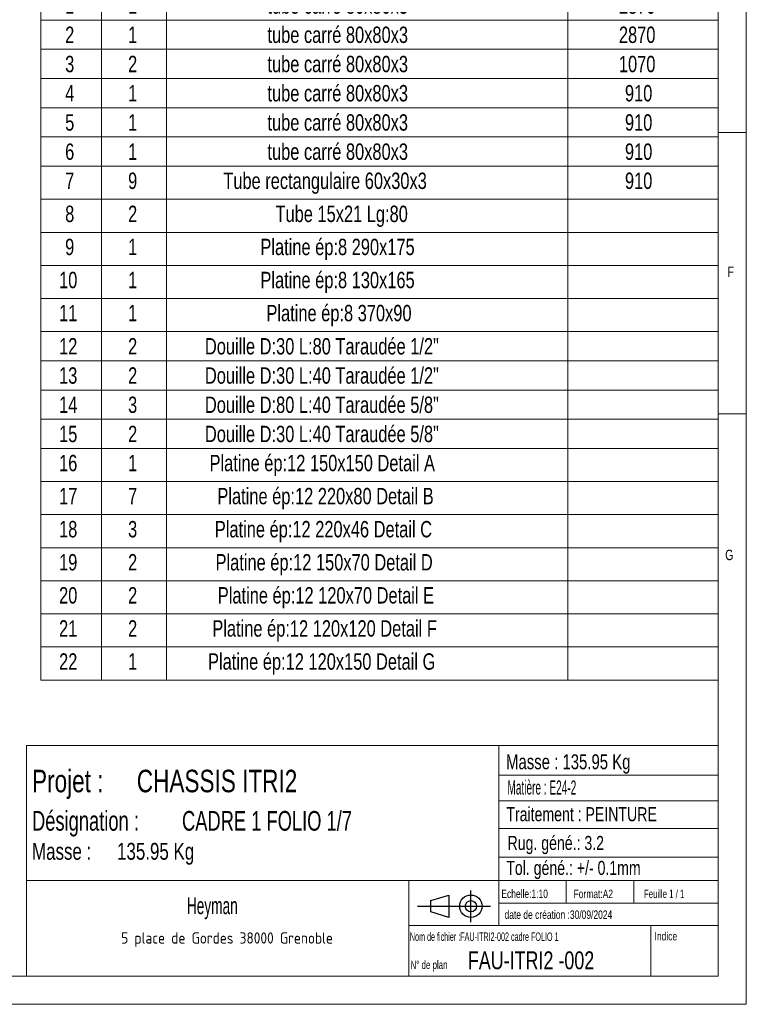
# Model space of a CAD drawing. Header units: millimetres. Extents: x 5 to 589, y 5 to 415.
# Tile 13 of 18: x 460 to 589, y 5 to 180. Entities that reach past the tile are written whole.
import ezdxf

# ---------------------------------------------------------------- set-up
doc = ezdxf.new("R2010")
doc.units = ezdxf.units.MM
doc.layers.add('NOTES', color=6, linetype='Continuous')
doc.styles.add('SLDTEXTSTYLE0', font='TXT', dxfattribs={"width": 0.75})
doc.styles.add('SLDTEXTSTYLE1', font='TXT', dxfattribs={"width": 0.617423})
doc.styles.add('SLDTEXTSTYLE2', font='TXT', dxfattribs={"width": 0.7})
doc.styles.add('SLDTEXTSTYLE3', font='TXT', dxfattribs={"width": 0.535475})
doc.styles.add('SLDTEXTSTYLE4', font='ISOCP3', dxfattribs={"width": 0.96})
doc.styles.add('SLDTEXTSTYLE5', font='TXT', dxfattribs={"width": 0.605})
doc.styles.add('SLDTEXTSTYLE6', font='TXT', dxfattribs={"width": 0.692308})
doc.styles.add('SLDTEXTSTYLE7', font='TXT', dxfattribs={"width": 0.695728})

# ---------------------------------------------------------------- blocks, each defined once
blk = doc.blocks.new('Bloc12')
for p, q in [((9.48, 0), (9.48, 5.6)), ((2.32, 3.8), (5.55, 4.8)), ((2.32, 1.8), (2.32, 3.8)), ((5.55, 4.8), (5.55, 0.8)), ((0, 2.8), (12.98, 2.8)), ((5.55, 0.8), (2.32, 1.8))]:
    blk.add_line(p, q)
for radius in [2, 1]:
    blk.add_circle((9.48, 2.8), radius)
blk = doc.blocks.new('SW_NOTE_1')
at = {"layer": 'NOTES', "color": 0, "char_height": 4, "attachment_point": 1, "style": 'SLDTEXTSTYLE0'}
for s, insert in [('Projet :', (0, 5.16)), ('CHASSIS ITRI2', (18.63, 5.16))]:
    blk.add_mtext(s, dxfattribs=dict(at, insert=insert))
blk = doc.blocks.new('SW_NOTE_2')
at = {"layer": 'NOTES', "color": 0, "insert": (20.94, 2.58), "char_height": 2, "attachment_point": 2, "style": 'SLDTEXTSTYLE4'}
blk.add_mtext('5 place de Gordes 38000 Grenoble', dxfattribs=at)
blk = doc.blocks.new('SW_NOTE_3')
at = {"layer": 'NOTES', "color": 0, "char_height": 3.5, "attachment_point": 1, "style": 'SLDTEXTSTYLE7'}
for s, insert in [('Désignation :', (0, 4.51)), ('CADRE 1 FOLIO 1/7', (26.67, 4.51))]:
    blk.add_mtext(s, dxfattribs=dict(at, insert=insert))
blk = doc.blocks.new('SW_NOTE_4')
at = {"layer": 'NOTES', "color": 0, "char_height": 3, "attachment_point": 1, "style": 'SLDTEXTSTYLE0'}
for s, insert in [('Masse :', (0, 3.87)), ('135.95 Kg', (15.12, 3.87))]:
    blk.add_mtext(s, dxfattribs=dict(at, insert=insert))
blk = doc.blocks.new('SW_TABLEANNOTATION_0')
at = {"color": 0, "linetype": 'Continuous', "lineweight": 18}
for p, q in [((0, 0), (0, -128.41)), ((120.44, 0), (0, 0)), ((10.81, 0), (10.81, -5.88)), ((22.37, 0), (22.37, -5.88)), ((93.73, 0), (93.73, -5.88)), ((120.44, -128.41), (120.44, 0)), ((0, -5.88), (120.44, -5.88)), ((10.81, -5.88), (10.81, -128.41)), ((22.37, -5.88), (22.37, -128.41)), ((93.73, -5.88), (93.73, -128.41)), ((0, -11.08), (120.44, -11.08)), ((0, -16.27), (120.44, -16.27)), ((0, -21.47), (120.44, -21.47)), ((0, -26.66), (120.44, -26.66)), ((0, -31.86), (120.44, -31.86)), ((0, -37.06), (120.44, -37.06)), ((0, -42.94), (120.44, -42.94)), ((0, -48.82), (120.44, -48.82)), ((0, -54.7), (120.44, -54.7)), ((0, -60.58), (120.44, -60.58)), ((0, -66.46), (120.44, -66.46)), ((0, -71.66), (120.44, -71.66)), ((0, -76.85), (120.44, -76.85)), ((0, -82.05), (120.44, -82.05)), ((0, -87.24), (120.44, -87.24)), ((0, -93.12), (120.44, -93.12)), ((0, -99), (120.44, -99)), ((0, -104.89), (120.44, -104.89)), ((0, -110.77), (120.44, -110.77)), ((0, -116.65), (120.44, -116.65)), ((0, -122.53), (120.44, -122.53)), ((0, -128.41), (120.44, -128.41))]:
    blk.add_line(p, q, dxfattribs=at)
at = {"color": 0, "linetype": 'Continuous', "lineweight": 18, "attachment_point": 1, "style": 'SLDTEXTSTYLE0'}
for s, insert, char_height in [('No.', (1.63, -1.13), 2.91), ('QTE', (13.03, -1.13), 2.91), ('DESCRIPTION', (45.87, -1.13), 2.9104), ('Longueur', (98.23, -1.13), 2.91), ('tube carré 80x80x3', (40.3, -7.03), 2.9104), ('2870', (102.79, -7.03), 2.91), ('1', (4.33, -7.03), 2.91), ('1', (15.52, -7.03), 2.91), ('2', (4.33, -12.23), 2.91), ('1', (15.52, -12.23), 2.91), ('tube carré 80x80x3', (40.3, -12.23), 2.9104), ('2870', (102.79, -12.23), 2.91), ('3', (4.33, -17.43), 2.91), ('2', (15.52, -17.43), 2.91), ('tube carré 80x80x3', (40.3, -17.43), 2.9104), ('1070', (102.79, -17.43), 2.91), ('4', (4.33, -22.62), 2.91), ('1', (15.52, -22.62), 2.91), ('tube carré 80x80x3', (40.3, -22.62), 2.9104), ('910', (103.86, -22.62), 2.91), ('5', (4.33, -27.82), 2.91), ('1', (15.52, -27.82), 2.91), ('tube carré 80x80x3', (40.3, -27.82), 2.9104), ('910', (103.86, -27.82), 2.91), ('6', (4.33, -33.01), 2.91), ('1', (15.52, -33.01), 2.91), ('tube carré 80x80x3', (40.3, -33.01), 2.9104), ('910', (103.86, -33.01), 2.91), ('7', (4.33, -38.19), 2.91), ('9', (15.52, -38.19), 2.91), ('Tube rectangulaire 60x30x3', (32.45, -38.19), 2.9104), ('910', (103.86, -38.19), 2.91), ('8', (4.33, -44.07), 2.91), ('2', (15.52, -44.07), 2.91), ('Tube 15x21 Lg:80', (41.73, -44.07), 2.9104), ('9', (4.33, -49.95), 2.91), ('1', (15.52, -49.95), 2.91), ('Platine ép:8 290x175', (39.05, -49.95), 2.9104), ('10', (3.25, -55.83), 2.91), ('1', (15.52, -55.83), 2.91), ('Platine ép:8 130x165', (39.05, -55.83), 2.9104), ('Platine ép:8 370x90', (40.12, -61.71), 2.9104), ('11', (3.25, -61.71), 2.91), ('1', (15.52, -61.71), 2.91), ('12', (3.25, -67.61), 2.91), ('2', (15.52, -67.61), 2.91), ('Douille D:30 L:80 Taraudée 1/2"', (29.18, -67.61), 2.9104), ('13', (3.25, -72.81), 2.91), ('2', (15.52, -72.81), 2.91), ('Douille D:30 L:40 Taraudée 1/2"', (29.18, -72.81), 2.9104), ('14', (3.25, -78.01), 2.91), ('3', (15.52, -78.01), 2.91), ('Douille D:80 L:40 Taraudée 5/8"', (29.18, -78.01), 2.9104), ('15', (3.25, -83.2), 2.91), ('2', (15.52, -83.2), 2.91), ('Douille D:30 L:40 Taraudée 5/8"', (29.18, -83.2), 2.9104), ('16', (3.25, -88.37), 2.91), ('1', (15.52, -88.37), 2.91), ('Platine ép:12 150x150 Detail A', (30, -88.37), 2.9104), ('17', (3.25, -94.25), 2.91), ('7', (15.52, -94.25), 2.91), ('Platine ép:12 220x80 Detail B', (31.4, -94.25), 2.9104), ('Platine ép:12 220x46 Detail C', (30.94, -100.13), 2.9104), ('18', (3.25, -100.13), 2.91), ('3', (15.52, -100.13), 2.91), ('19', (3.25, -106.01), 2.91), ('2', (15.52, -106.01), 2.91), ('Platine ép:12 150x70 Detail D', (31.07, -106.01), 2.9104), ('20', (3.25, -111.89), 2.91), ('2', (15.52, -111.89), 2.91), ('Platine ép:12 120x70 Detail E', (31.47, -111.89), 2.9104), ('Platine ép:12 120x120 Detail F', (30.5, -117.78), 2.9104), ('21', (3.25, -117.78), 2.91), ('2', (15.52, -117.78), 2.91), ('22', (3.25, -123.66), 2.91), ('1', (15.52, -123.66), 2.91), ('Platine ép:12 120x150 Detail G', (29.74, -123.66), 2.9104)]:
    blk.add_mtext(s, dxfattribs=dict(at, insert=insert, char_height=char_height))

msp = doc.modelspace()

# ---------------------------------------------------------------- linework, layer by layer
at = {"lineweight": 18}
for p, q in [((589, 5), (589, 415)), ((584, 10), (584, 410)), ((584, 160), (589, 160)), ((589, 110), (584, 110)), ((461, 51), (461, 10)), ((584, 51), (461, 51)), ((545, 51), (545, 19)), ((584, 51), (584, 10)), ((545, 45.76), (584, 45.76)), ((545, 41.18), (584, 41.18)), ((545, 36.24), (584, 36.24)), ((545, 31.18), (584, 31.18)), ((461, 27), (584, 27)), ((529, 27), (529, 10)), ((557, 27), (557, 23)), ((569, 27), (569, 23)), ((545, 23), (584, 23)), ((529, 19), (584, 19)), ((572, 19), (572, 10)), ((10, 10), (584, 10)), ((461, 10), (584, 10)), ((5, 5), (589, 5))]:
    msp.add_line(p, q, dxfattribs=at)

# ---------------------------------------------------------------- block references
msp.add_blockref('SW_TABLEANNOTATION_0', (463.56, 191.06), dxfattribs=at)
msp.add_blockref('Bloc12', (530.56, 19.63))
msp.add_blockref('Bloc12', (530.56, 19.63))
at = {"layer": 'NOTES'}
for name, p in [('SW_NOTE_1', (462, 41.54)), ('SW_NOTE_3', (462, 34.86)), ('SW_NOTE_4', (462, 29.83)), ('SW_NOTE_2', (475.74, 15.21))]:
    msp.add_blockref(name, p, dxfattribs=at)

# ---------------------------------------------------------------- texts
for s, insert, char_height, attachment_point, style in [('F', (585.67, 136.17), 1.85, 1, 'SLDTEXTSTYLE0'), ('G', (585.25, 85.82), 1.85, 1, 'SLDTEXTSTYLE0'), ('Masse : 135.95 Kg', (546.28, 49.44), 2.6458, 1, 'SLDTEXTSTYLE0'), ('Matière : E24-2', (546.53, 44.8), 2.5, 1, 'SLDTEXTSTYLE3'), ('Traitement : PEINTURE', (546.34, 40.05), 2.5, 1, 'SLDTEXTSTYLE0'), ('Rug. géné.: 3.2', (546.55, 34.94), 2.5, 1, 'SLDTEXTSTYLE0'), ('Tol. géné.: +/- 0.1mm', (546.32, 30.5), 2.5, 1, 'SLDTEXTSTYLE0'), ('Echelle:1:10', (545.45, 25.4), 1.5, 1, 'SLDTEXTSTYLE0'), ('Format:A2', (558.29, 25.38), 1.5, 1, 'SLDTEXTSTYLE0'), ('Feuille 1 / 1', (570.81, 25.38), 1.5, 1, 'SLDTEXTSTYLE6'), ('Heyman', (494.06, 24.03), 3, 2, 'SLDTEXTSTYLE5'), ('date de création :30/09/2024', (546.01, 21.69), 1.5, 1, 'SLDTEXTSTYLE0'), ('Nom de fichier :FAU-ITRI2-002 cadre FOLIO 1', (529.18, 17.77), 1.5, 1, 'SLDTEXTSTYLE1'), ('Indice', (572.69, 17.86), 1.5, 1, 'SLDTEXTSTYLE0'), ('FAU-ITRI2 -002', (539.49, 14.41), 3.175, 1, 'SLDTEXTSTYLE0'), ('N° de plan', (529.3, 12.77), 1.5, 1, 'SLDTEXTSTYLE2')]:
    msp.add_mtext(s, dxfattribs=dict(at, insert=insert, char_height=char_height, attachment_point=attachment_point, style=style))

doc.saveas('drawing.dxf')
